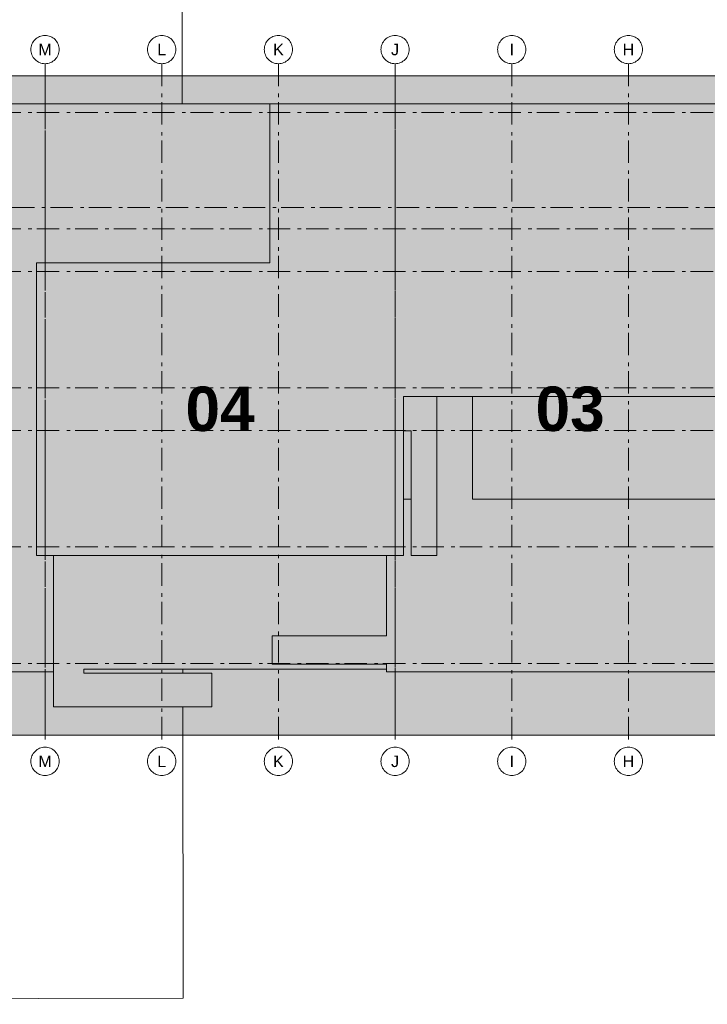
# Model space of a CAD drawing. Header units: metres. Extents: x -5203299 to 2078834, y 245743 to 5817682.
# Tile 215 of 256: x 366798 to 366818, y 5813995 to 5814023. Entities that reach past the tile are written whole.
import ezdxf

# ---------------------------------------------------------------- set-up
doc = ezdxf.new("R2010")
doc.units = ezdxf.units.M
doc.header["$LTSCALE"] = 0.5
doc.linetypes.add('ISO-02 Strichlinie', pattern=[3.81, 3.048, -0.762])
doc.linetypes.add('Linienart-53', pattern=[5.291531, 3.175, -1.058062, 0.352704, -0.705764])
for name, color, linetype, lineweight in [('70 -71 Achsen- 1 Gebäudeachsen', 7, 'Linienart-53', 18), ('99.03_ALKIS (Januar 2020)-Gebäude', 7, 'Continuous', 9), ('Keine', 7, 'Continuous', 9)]:
    doc.layers.add(name, color=color, linetype=linetype, lineweight=lineweight)
doc.styles.add('Arial', font='arial.ttf')
doc.styles.add('Arial (bold)', font='arialbd.ttf')

# ---------------------------------------------------------------- blocks, each defined once
blk = doc.blocks.new('_23-07-06_Massenplan_TB_Weiterführende Schule (3D)')
at = {"layer": '99.03_ALKIS (Januar 2020)-Gebäude', "flags": 128}
blk.add_lwpolyline([(185.491, -140.236), (117.873, -140.312), (117.867, -137.695), (109.873, -137.701), (109.992, -210.381), (93.572, -210.439), (93.496, -146.103), (62.736, -146.148), (62.694, -129.712), (93.457, -129.676), (93.445, -128.654), (109.86, -128.641), (109.876, -130.324), (117.855, -130.334), (117.842, -123.626), (185.474, -123.555), (185.486, -130.264), (193.486, -130.245), (193.482, -128.568), (209.868, -128.533), (209.965, -210.266), (193.538, -210.304), (193.478, -137.666), (185.497, -137.678)], close=True, dxfattribs=at)
blk = doc.blocks.new('Gruppe-1088')
at = {"layer": '70 -71 Achsen- 1 Gebäudeachsen', "color": 252, "lineweight": 13, "true_color": 0x888888, "transparency": 33554687}
for p, q in [((-99.421, -72), (-99.421, -120.372)), ((-178.868, -75.447), (3.026, -75.447)), ((-180.618, -82.172), (4.776, -82.172)), ((-178.868, -83.697), (3.026, -83.697)), ((-178.868, -86.697), (3.026, -86.697)), ((-178.868, -94.947), (3.026, -94.947)), ((-178.868, -97.947), (3.026, -97.947)), ((-178.868, -106.197), (3.026, -106.197)), ((-178.868, -114.447), (3.026, -114.447))]:
    blk.add_line(p, q, dxfattribs=at)
at = {"layer": 'Keine', "transparency": 33554687, "char_height": 3.1465, "attachment_point": 5, "line_spacing_factor": 0.970823, "style": 'Arial (bold)'}
for s, insert in [('04', (-87.046, -96.447)), ('03', (-62.296, -96.447))]:
    blk.add_mtext(s, dxfattribs=dict(at, insert=insert))
at = {"color": 255, "lineweight": 13, "transparency": 33554687}
for points in [[(-91.171, -70), (-91.073, -70.005), (-90.976, -70.019), (-90.881, -70.043), (-90.788, -70.076), (-90.7, -70.118), (-90.615, -70.169), (-90.537, -70.227), (-90.464, -70.293), (-90.398, -70.366), (-90.34, -70.444), (-90.289, -70.529), (-90.247, -70.617), (-90.214, -70.71), (-90.19, -70.805), (-90.176, -70.902), (-90.171, -71), (-90.176, -71.098), (-90.19, -71.195), (-90.214, -71.29), (-90.247, -71.383), (-90.289, -71.471), (-90.34, -71.556), (-90.398, -71.634), (-90.464, -71.707), (-90.537, -71.773), (-90.615, -71.832), (-90.7, -71.882), (-90.788, -71.924), (-90.881, -71.957), (-90.976, -71.981), (-91.073, -71.995), (-91.171, -72), (-91.269, -71.995), (-91.366, -71.981), (-91.461, -71.957), (-91.554, -71.924), (-91.642, -71.882), (-91.727, -71.832), (-91.805, -71.773), (-91.878, -71.707), (-91.944, -71.634), (-92.002, -71.556), (-92.053, -71.471), (-92.095, -71.383), (-92.128, -71.29), (-92.152, -71.195), (-92.166, -71.098), (-92.171, -71), (-92.166, -70.902), (-92.152, -70.805), (-92.128, -70.71), (-92.095, -70.617), (-92.053, -70.529), (-92.002, -70.444), (-91.944, -70.366), (-91.878, -70.293), (-91.805, -70.227), (-91.727, -70.169), (-91.642, -70.118), (-91.554, -70.076), (-91.461, -70.043), (-91.366, -70.019), (-91.269, -70.005)], [(-82.921, -70), (-82.823, -70.005), (-82.726, -70.019), (-82.631, -70.043), (-82.538, -70.076), (-82.45, -70.118), (-82.365, -70.169), (-82.287, -70.227), (-82.214, -70.293), (-82.148, -70.366), (-82.09, -70.444), (-82.039, -70.529), (-81.997, -70.617), (-81.964, -70.71), (-81.94, -70.805), (-81.926, -70.902), (-81.921, -71), (-81.926, -71.098), (-81.94, -71.195), (-81.964, -71.29), (-81.997, -71.383), (-82.039, -71.471), (-82.09, -71.556), (-82.148, -71.634), (-82.214, -71.707), (-82.287, -71.773), (-82.365, -71.832), (-82.45, -71.882), (-82.538, -71.924), (-82.631, -71.957), (-82.726, -71.981), (-82.823, -71.995), (-82.921, -72), (-83.019, -71.995), (-83.116, -71.981), (-83.211, -71.957), (-83.304, -71.924), (-83.392, -71.882), (-83.477, -71.832), (-83.555, -71.773), (-83.628, -71.707), (-83.694, -71.634), (-83.752, -71.556), (-83.803, -71.471), (-83.845, -71.383), (-83.878, -71.29), (-83.902, -71.195), (-83.916, -71.098), (-83.921, -71), (-83.916, -70.902), (-83.902, -70.805), (-83.878, -70.71), (-83.845, -70.617), (-83.803, -70.529), (-83.752, -70.444), (-83.694, -70.366), (-83.628, -70.293), (-83.555, -70.227), (-83.477, -70.169), (-83.392, -70.118), (-83.304, -70.076), (-83.211, -70.043), (-83.116, -70.019), (-83.019, -70.005)], [(-74.671, -70), (-74.573, -70.005), (-74.476, -70.019), (-74.381, -70.043), (-74.288, -70.076), (-74.2, -70.118), (-74.115, -70.169), (-74.037, -70.227), (-73.964, -70.293), (-73.898, -70.366), (-73.84, -70.444), (-73.789, -70.529), (-73.747, -70.617), (-73.714, -70.71), (-73.69, -70.805), (-73.676, -70.902), (-73.671, -71), (-73.676, -71.098), (-73.69, -71.195), (-73.714, -71.29), (-73.747, -71.383), (-73.789, -71.471), (-73.84, -71.556), (-73.898, -71.634), (-73.964, -71.707), (-74.037, -71.773), (-74.115, -71.832), (-74.2, -71.882), (-74.288, -71.924), (-74.381, -71.957), (-74.476, -71.981), (-74.573, -71.995), (-74.671, -72), (-74.769, -71.995), (-74.866, -71.981), (-74.961, -71.957), (-75.054, -71.924), (-75.142, -71.882), (-75.227, -71.832), (-75.305, -71.773), (-75.378, -71.707), (-75.444, -71.634), (-75.502, -71.556), (-75.553, -71.471), (-75.595, -71.383), (-75.628, -71.29), (-75.652, -71.195), (-75.666, -71.098), (-75.671, -71), (-75.666, -70.902), (-75.652, -70.805), (-75.628, -70.71), (-75.595, -70.617), (-75.553, -70.529), (-75.502, -70.444), (-75.444, -70.366), (-75.378, -70.293), (-75.305, -70.227), (-75.227, -70.169), (-75.142, -70.118), (-75.054, -70.076), (-74.961, -70.043), (-74.866, -70.019), (-74.769, -70.005)], [(-66.421, -70), (-66.323, -70.005), (-66.226, -70.019), (-66.131, -70.043), (-66.038, -70.076), (-65.95, -70.118), (-65.865, -70.169), (-65.787, -70.227), (-65.714, -70.293), (-65.648, -70.366), (-65.59, -70.444), (-65.539, -70.529), (-65.497, -70.617), (-65.464, -70.71), (-65.44, -70.805), (-65.426, -70.902), (-65.421, -71), (-65.426, -71.098), (-65.44, -71.195), (-65.464, -71.29), (-65.497, -71.383), (-65.539, -71.471), (-65.59, -71.556), (-65.648, -71.634), (-65.714, -71.707), (-65.787, -71.773), (-65.865, -71.832), (-65.95, -71.882), (-66.038, -71.924), (-66.131, -71.957), (-66.226, -71.981), (-66.323, -71.995), (-66.421, -72), (-66.519, -71.995), (-66.616, -71.981), (-66.711, -71.957), (-66.804, -71.924), (-66.892, -71.882), (-66.977, -71.832), (-67.055, -71.773), (-67.128, -71.707), (-67.194, -71.634), (-67.252, -71.556), (-67.303, -71.471), (-67.345, -71.383), (-67.378, -71.29), (-67.402, -71.195), (-67.416, -71.098), (-67.421, -71), (-67.416, -70.902), (-67.402, -70.805), (-67.378, -70.71), (-67.345, -70.617), (-67.303, -70.529), (-67.252, -70.444), (-67.194, -70.366), (-67.128, -70.293), (-67.055, -70.227), (-66.977, -70.169), (-66.892, -70.118), (-66.804, -70.076), (-66.711, -70.043), (-66.616, -70.019), (-66.519, -70.005)], [(-58.171, -70), (-58.073, -70.005), (-57.976, -70.019), (-57.881, -70.043), (-57.788, -70.076), (-57.7, -70.118), (-57.615, -70.169), (-57.537, -70.227), (-57.464, -70.293), (-57.398, -70.366), (-57.34, -70.444), (-57.289, -70.529), (-57.247, -70.617), (-57.214, -70.71), (-57.19, -70.805), (-57.176, -70.902), (-57.171, -71), (-57.176, -71.098), (-57.19, -71.195), (-57.214, -71.29), (-57.247, -71.383), (-57.289, -71.471), (-57.34, -71.556), (-57.398, -71.634), (-57.464, -71.707), (-57.537, -71.773), (-57.615, -71.832), (-57.7, -71.882), (-57.788, -71.924), (-57.881, -71.957), (-57.976, -71.981), (-58.073, -71.995), (-58.171, -72), (-58.269, -71.995), (-58.366, -71.981), (-58.461, -71.957), (-58.554, -71.924), (-58.642, -71.882), (-58.727, -71.832), (-58.805, -71.773), (-58.878, -71.707), (-58.944, -71.634), (-59.002, -71.556), (-59.053, -71.471), (-59.095, -71.383), (-59.128, -71.29), (-59.152, -71.195), (-59.166, -71.098), (-59.171, -71), (-59.166, -70.902), (-59.152, -70.805), (-59.128, -70.71), (-59.095, -70.617), (-59.053, -70.529), (-59.002, -70.444), (-58.944, -70.366), (-58.878, -70.293), (-58.805, -70.227), (-58.727, -70.169), (-58.642, -70.118), (-58.554, -70.076), (-58.461, -70.043), (-58.366, -70.019), (-58.269, -70.005)]]:
    blk.add_wipeout(points, dxfattribs=at).dxf.layer = 'Keine'
at = {"layer": '70 -71 Achsen- 1 Gebäudeachsen', "color": 252, "lineweight": 13, "true_color": 0x888888, "transparency": 33554687}
for p, q in [((-91.171, -72), (-91.171, -120.372)), ((-82.921, -72), (-82.921, -120.372)), ((-74.671, -72), (-74.671, -120.372)), ((-66.421, -72), (-66.421, -120.372)), ((-58.171, -72), (-58.171, -120.372))]:
    blk.add_line(p, q, dxfattribs=at)
at = {"layer": 'Keine', "lineweight": 13, "transparency": 33554687, "flags": 128}
for points in [[(-91.171, -70), (-91.073, -70.005), (-90.976, -70.019), (-90.881, -70.043), (-90.788, -70.076), (-90.7, -70.118), (-90.615, -70.169), (-90.537, -70.227), (-90.464, -70.293), (-90.398, -70.366), (-90.34, -70.444), (-90.289, -70.529), (-90.247, -70.617), (-90.214, -70.71), (-90.19, -70.805), (-90.176, -70.902), (-90.171, -71), (-90.176, -71.098), (-90.19, -71.195), (-90.214, -71.29), (-90.247, -71.383), (-90.289, -71.471), (-90.34, -71.556), (-90.398, -71.634), (-90.464, -71.707), (-90.537, -71.773), (-90.615, -71.832), (-90.7, -71.882), (-90.788, -71.924), (-90.881, -71.957), (-90.976, -71.981), (-91.073, -71.995), (-91.171, -72), (-91.269, -71.995), (-91.366, -71.981), (-91.461, -71.957), (-91.554, -71.924), (-91.642, -71.882), (-91.727, -71.832), (-91.805, -71.773), (-91.878, -71.707), (-91.944, -71.634), (-92.002, -71.556), (-92.053, -71.471), (-92.095, -71.383), (-92.128, -71.29), (-92.152, -71.195), (-92.166, -71.098), (-92.171, -71), (-92.166, -70.902), (-92.152, -70.805), (-92.128, -70.71), (-92.095, -70.617), (-92.053, -70.529), (-92.002, -70.444), (-91.944, -70.366), (-91.878, -70.293), (-91.805, -70.227), (-91.727, -70.169), (-91.642, -70.118), (-91.554, -70.076), (-91.461, -70.043), (-91.366, -70.019), (-91.269, -70.005)], [(-82.921, -70), (-82.823, -70.005), (-82.726, -70.019), (-82.631, -70.043), (-82.538, -70.076), (-82.45, -70.118), (-82.365, -70.169), (-82.287, -70.227), (-82.214, -70.293), (-82.148, -70.366), (-82.09, -70.444), (-82.039, -70.529), (-81.997, -70.617), (-81.964, -70.71), (-81.94, -70.805), (-81.926, -70.902), (-81.921, -71), (-81.926, -71.098), (-81.94, -71.195), (-81.964, -71.29), (-81.997, -71.383), (-82.039, -71.471), (-82.09, -71.556), (-82.148, -71.634), (-82.214, -71.707), (-82.287, -71.773), (-82.365, -71.832), (-82.45, -71.882), (-82.538, -71.924), (-82.631, -71.957), (-82.726, -71.981), (-82.823, -71.995), (-82.921, -72), (-83.019, -71.995), (-83.116, -71.981), (-83.211, -71.957), (-83.304, -71.924), (-83.392, -71.882), (-83.477, -71.832), (-83.555, -71.773), (-83.628, -71.707), (-83.694, -71.634), (-83.752, -71.556), (-83.803, -71.471), (-83.845, -71.383), (-83.878, -71.29), (-83.902, -71.195), (-83.916, -71.098), (-83.921, -71), (-83.916, -70.902), (-83.902, -70.805), (-83.878, -70.71), (-83.845, -70.617), (-83.803, -70.529), (-83.752, -70.444), (-83.694, -70.366), (-83.628, -70.293), (-83.555, -70.227), (-83.477, -70.169), (-83.392, -70.118), (-83.304, -70.076), (-83.211, -70.043), (-83.116, -70.019), (-83.019, -70.005)], [(-74.671, -70), (-74.573, -70.005), (-74.476, -70.019), (-74.381, -70.043), (-74.288, -70.076), (-74.2, -70.118), (-74.115, -70.169), (-74.037, -70.227), (-73.964, -70.293), (-73.898, -70.366), (-73.84, -70.444), (-73.789, -70.529), (-73.747, -70.617), (-73.714, -70.71), (-73.69, -70.805), (-73.676, -70.902), (-73.671, -71), (-73.676, -71.098), (-73.69, -71.195), (-73.714, -71.29), (-73.747, -71.383), (-73.789, -71.471), (-73.84, -71.556), (-73.898, -71.634), (-73.964, -71.707), (-74.037, -71.773), (-74.115, -71.832), (-74.2, -71.882), (-74.288, -71.924), (-74.381, -71.957), (-74.476, -71.981), (-74.573, -71.995), (-74.671, -72), (-74.769, -71.995), (-74.866, -71.981), (-74.961, -71.957), (-75.054, -71.924), (-75.142, -71.882), (-75.227, -71.832), (-75.305, -71.773), (-75.378, -71.707), (-75.444, -71.634), (-75.502, -71.556), (-75.553, -71.471), (-75.595, -71.383), (-75.628, -71.29), (-75.652, -71.195), (-75.666, -71.098), (-75.671, -71), (-75.666, -70.902), (-75.652, -70.805), (-75.628, -70.71), (-75.595, -70.617), (-75.553, -70.529), (-75.502, -70.444), (-75.444, -70.366), (-75.378, -70.293), (-75.305, -70.227), (-75.227, -70.169), (-75.142, -70.118), (-75.054, -70.076), (-74.961, -70.043), (-74.866, -70.019), (-74.769, -70.005)], [(-66.421, -70), (-66.323, -70.005), (-66.226, -70.019), (-66.131, -70.043), (-66.038, -70.076), (-65.95, -70.118), (-65.865, -70.169), (-65.787, -70.227), (-65.714, -70.293), (-65.648, -70.366), (-65.59, -70.444), (-65.539, -70.529), (-65.497, -70.617), (-65.464, -70.71), (-65.44, -70.805), (-65.426, -70.902), (-65.421, -71), (-65.426, -71.098), (-65.44, -71.195), (-65.464, -71.29), (-65.497, -71.383), (-65.539, -71.471), (-65.59, -71.556), (-65.648, -71.634), (-65.714, -71.707), (-65.787, -71.773), (-65.865, -71.832), (-65.95, -71.882), (-66.038, -71.924), (-66.131, -71.957), (-66.226, -71.981), (-66.323, -71.995), (-66.421, -72), (-66.519, -71.995), (-66.616, -71.981), (-66.711, -71.957), (-66.804, -71.924), (-66.892, -71.882), (-66.977, -71.832), (-67.055, -71.773), (-67.128, -71.707), (-67.194, -71.634), (-67.252, -71.556), (-67.303, -71.471), (-67.345, -71.383), (-67.378, -71.29), (-67.402, -71.195), (-67.416, -71.098), (-67.421, -71), (-67.416, -70.902), (-67.402, -70.805), (-67.378, -70.71), (-67.345, -70.617), (-67.303, -70.529), (-67.252, -70.444), (-67.194, -70.366), (-67.128, -70.293), (-67.055, -70.227), (-66.977, -70.169), (-66.892, -70.118), (-66.804, -70.076), (-66.711, -70.043), (-66.616, -70.019), (-66.519, -70.005)], [(-58.171, -70), (-58.073, -70.005), (-57.976, -70.019), (-57.881, -70.043), (-57.788, -70.076), (-57.7, -70.118), (-57.615, -70.169), (-57.537, -70.227), (-57.464, -70.293), (-57.398, -70.366), (-57.34, -70.444), (-57.289, -70.529), (-57.247, -70.617), (-57.214, -70.71), (-57.19, -70.805), (-57.176, -70.902), (-57.171, -71), (-57.176, -71.098), (-57.19, -71.195), (-57.214, -71.29), (-57.247, -71.383), (-57.289, -71.471), (-57.34, -71.556), (-57.398, -71.634), (-57.464, -71.707), (-57.537, -71.773), (-57.615, -71.832), (-57.7, -71.882), (-57.788, -71.924), (-57.881, -71.957), (-57.976, -71.981), (-58.073, -71.995), (-58.171, -72), (-58.269, -71.995), (-58.366, -71.981), (-58.461, -71.957), (-58.554, -71.924), (-58.642, -71.882), (-58.727, -71.832), (-58.805, -71.773), (-58.878, -71.707), (-58.944, -71.634), (-59.002, -71.556), (-59.053, -71.471), (-59.095, -71.383), (-59.128, -71.29), (-59.152, -71.195), (-59.166, -71.098), (-59.171, -71), (-59.166, -70.902), (-59.152, -70.805), (-59.128, -70.71), (-59.095, -70.617), (-59.053, -70.529), (-59.002, -70.444), (-58.944, -70.366), (-58.878, -70.293), (-58.805, -70.227), (-58.727, -70.169), (-58.642, -70.118), (-58.554, -70.076), (-58.461, -70.043), (-58.366, -70.019), (-58.269, -70.005)]]:
    blk.add_lwpolyline(points, close=True, dxfattribs=at)
at = {"layer": 'Keine', "transparency": 33554687, "char_height": 0.818, "attachment_point": 5, "line_spacing_factor": 0.970761, "style": 'Arial'}
for s, insert in [('L', (-91.171, -71)), ('K', (-82.921, -71)), ('J', (-74.671, -71)), ('I', (-66.421, -71)), ('H', (-58.171, -71))]:
    blk.add_mtext(s, dxfattribs=dict(at, insert=insert))
at = {"color": 255, "lineweight": 13, "transparency": 33554687}
for points in [[(-99.421, -70), (-99.323, -70.005), (-99.226, -70.019), (-99.131, -70.043), (-99.038, -70.076), (-98.95, -70.118), (-98.865, -70.169), (-98.787, -70.227), (-98.714, -70.293), (-98.648, -70.366), (-98.59, -70.444), (-98.539, -70.529), (-98.497, -70.617), (-98.464, -70.71), (-98.44, -70.805), (-98.426, -70.902), (-98.421, -71), (-98.426, -71.098), (-98.44, -71.195), (-98.464, -71.29), (-98.497, -71.383), (-98.539, -71.471), (-98.59, -71.556), (-98.648, -71.634), (-98.714, -71.707), (-98.787, -71.773), (-98.865, -71.832), (-98.95, -71.882), (-99.038, -71.924), (-99.131, -71.957), (-99.226, -71.981), (-99.323, -71.995), (-99.421, -72), (-99.519, -71.995), (-99.616, -71.981), (-99.711, -71.957), (-99.804, -71.924), (-99.892, -71.882), (-99.977, -71.832), (-100.055, -71.773), (-100.128, -71.707), (-100.194, -71.634), (-100.252, -71.556), (-100.303, -71.471), (-100.345, -71.383), (-100.378, -71.29), (-100.402, -71.195), (-100.416, -71.098), (-100.421, -71), (-100.416, -70.902), (-100.402, -70.805), (-100.378, -70.71), (-100.345, -70.617), (-100.303, -70.529), (-100.252, -70.444), (-100.194, -70.366), (-100.128, -70.293), (-100.055, -70.227), (-99.977, -70.169), (-99.892, -70.118), (-99.804, -70.076), (-99.711, -70.043), (-99.616, -70.019), (-99.519, -70.005)], [(-99.421, -120.372), (-99.323, -120.377), (-99.226, -120.391), (-99.131, -120.415), (-99.038, -120.448), (-98.95, -120.49), (-98.865, -120.541), (-98.787, -120.599), (-98.714, -120.665), (-98.648, -120.738), (-98.59, -120.816), (-98.539, -120.901), (-98.497, -120.989), (-98.464, -121.082), (-98.44, -121.177), (-98.426, -121.274), (-98.421, -121.372), (-98.426, -121.47), (-98.44, -121.567), (-98.464, -121.662), (-98.497, -121.755), (-98.539, -121.843), (-98.59, -121.928), (-98.648, -122.006), (-98.714, -122.079), (-98.787, -122.145), (-98.865, -122.204), (-98.95, -122.254), (-99.038, -122.296), (-99.131, -122.329), (-99.226, -122.353), (-99.323, -122.367), (-99.421, -122.372), (-99.519, -122.367), (-99.616, -122.353), (-99.711, -122.329), (-99.804, -122.296), (-99.892, -122.254), (-99.977, -122.204), (-100.055, -122.145), (-100.128, -122.079), (-100.194, -122.006), (-100.252, -121.928), (-100.303, -121.843), (-100.345, -121.755), (-100.378, -121.662), (-100.402, -121.567), (-100.416, -121.47), (-100.421, -121.372), (-100.416, -121.274), (-100.402, -121.177), (-100.378, -121.082), (-100.345, -120.989), (-100.303, -120.901), (-100.252, -120.816), (-100.194, -120.738), (-100.128, -120.665), (-100.055, -120.599), (-99.977, -120.541), (-99.892, -120.49), (-99.804, -120.448), (-99.711, -120.415), (-99.616, -120.391), (-99.519, -120.377)]]:
    blk.add_wipeout(points, dxfattribs=at).dxf.layer = 'Keine'
at = {"layer": 'Keine', "lineweight": 13, "transparency": 33554687, "flags": 128}
for points in [[(-99.421, -70), (-99.323, -70.005), (-99.226, -70.019), (-99.131, -70.043), (-99.038, -70.076), (-98.95, -70.118), (-98.865, -70.169), (-98.787, -70.227), (-98.714, -70.293), (-98.648, -70.366), (-98.59, -70.444), (-98.539, -70.529), (-98.497, -70.617), (-98.464, -70.71), (-98.44, -70.805), (-98.426, -70.902), (-98.421, -71), (-98.426, -71.098), (-98.44, -71.195), (-98.464, -71.29), (-98.497, -71.383), (-98.539, -71.471), (-98.59, -71.556), (-98.648, -71.634), (-98.714, -71.707), (-98.787, -71.773), (-98.865, -71.832), (-98.95, -71.882), (-99.038, -71.924), (-99.131, -71.957), (-99.226, -71.981), (-99.323, -71.995), (-99.421, -72), (-99.519, -71.995), (-99.616, -71.981), (-99.711, -71.957), (-99.804, -71.924), (-99.892, -71.882), (-99.977, -71.832), (-100.055, -71.773), (-100.128, -71.707), (-100.194, -71.634), (-100.252, -71.556), (-100.303, -71.471), (-100.345, -71.383), (-100.378, -71.29), (-100.402, -71.195), (-100.416, -71.098), (-100.421, -71), (-100.416, -70.902), (-100.402, -70.805), (-100.378, -70.71), (-100.345, -70.617), (-100.303, -70.529), (-100.252, -70.444), (-100.194, -70.366), (-100.128, -70.293), (-100.055, -70.227), (-99.977, -70.169), (-99.892, -70.118), (-99.804, -70.076), (-99.711, -70.043), (-99.616, -70.019), (-99.519, -70.005)], [(-99.421, -120.372), (-99.323, -120.377), (-99.226, -120.391), (-99.131, -120.415), (-99.038, -120.448), (-98.95, -120.49), (-98.865, -120.541), (-98.787, -120.599), (-98.714, -120.665), (-98.648, -120.738), (-98.59, -120.816), (-98.539, -120.901), (-98.497, -120.989), (-98.464, -121.082), (-98.44, -121.177), (-98.426, -121.274), (-98.421, -121.372), (-98.426, -121.47), (-98.44, -121.567), (-98.464, -121.662), (-98.497, -121.755), (-98.539, -121.843), (-98.59, -121.928), (-98.648, -122.006), (-98.714, -122.079), (-98.787, -122.145), (-98.865, -122.204), (-98.95, -122.254), (-99.038, -122.296), (-99.131, -122.329), (-99.226, -122.353), (-99.323, -122.367), (-99.421, -122.372), (-99.519, -122.367), (-99.616, -122.353), (-99.711, -122.329), (-99.804, -122.296), (-99.892, -122.254), (-99.977, -122.204), (-100.055, -122.145), (-100.128, -122.079), (-100.194, -122.006), (-100.252, -121.928), (-100.303, -121.843), (-100.345, -121.755), (-100.378, -121.662), (-100.402, -121.567), (-100.416, -121.47), (-100.421, -121.372), (-100.416, -121.274), (-100.402, -121.177), (-100.378, -121.082), (-100.345, -120.989), (-100.303, -120.901), (-100.252, -120.816), (-100.194, -120.738), (-100.128, -120.665), (-100.055, -120.599), (-99.977, -120.541), (-99.892, -120.49), (-99.804, -120.448), (-99.711, -120.415), (-99.616, -120.391), (-99.519, -120.377)]]:
    blk.add_lwpolyline(points, close=True, dxfattribs=at)
at = {"layer": 'Keine', "transparency": 33554687, "char_height": 0.818, "attachment_point": 5, "line_spacing_factor": 0.970761, "style": 'Arial'}
for insert in [(-99.421, -71), (-99.421, -121.372)]:
    blk.add_mtext('M', dxfattribs=dict(at, insert=insert))
at = {"color": 255, "lineweight": 13, "transparency": 33554687}
for points in [[(-91.171, -120.372), (-91.073, -120.377), (-90.976, -120.391), (-90.881, -120.415), (-90.788, -120.448), (-90.7, -120.49), (-90.615, -120.541), (-90.537, -120.599), (-90.464, -120.665), (-90.398, -120.738), (-90.34, -120.816), (-90.289, -120.901), (-90.247, -120.989), (-90.214, -121.082), (-90.19, -121.177), (-90.176, -121.274), (-90.171, -121.372), (-90.176, -121.47), (-90.19, -121.567), (-90.214, -121.662), (-90.247, -121.755), (-90.289, -121.843), (-90.34, -121.928), (-90.398, -122.006), (-90.464, -122.079), (-90.537, -122.145), (-90.615, -122.204), (-90.7, -122.254), (-90.788, -122.296), (-90.881, -122.329), (-90.976, -122.353), (-91.073, -122.367), (-91.171, -122.372), (-91.269, -122.367), (-91.366, -122.353), (-91.461, -122.329), (-91.554, -122.296), (-91.642, -122.254), (-91.727, -122.204), (-91.805, -122.145), (-91.878, -122.079), (-91.944, -122.006), (-92.002, -121.928), (-92.053, -121.843), (-92.095, -121.755), (-92.128, -121.662), (-92.152, -121.567), (-92.166, -121.47), (-92.171, -121.372), (-92.166, -121.274), (-92.152, -121.177), (-92.128, -121.082), (-92.095, -120.989), (-92.053, -120.901), (-92.002, -120.816), (-91.944, -120.738), (-91.878, -120.665), (-91.805, -120.599), (-91.727, -120.541), (-91.642, -120.49), (-91.554, -120.448), (-91.461, -120.415), (-91.366, -120.391), (-91.269, -120.377)], [(-82.921, -120.372), (-82.823, -120.377), (-82.726, -120.391), (-82.631, -120.415), (-82.538, -120.448), (-82.45, -120.49), (-82.365, -120.541), (-82.287, -120.599), (-82.214, -120.665), (-82.148, -120.738), (-82.09, -120.816), (-82.039, -120.901), (-81.997, -120.989), (-81.964, -121.082), (-81.94, -121.177), (-81.926, -121.274), (-81.921, -121.372), (-81.926, -121.47), (-81.94, -121.567), (-81.964, -121.662), (-81.997, -121.755), (-82.039, -121.843), (-82.09, -121.928), (-82.148, -122.006), (-82.214, -122.079), (-82.287, -122.145), (-82.365, -122.204), (-82.45, -122.254), (-82.538, -122.296), (-82.631, -122.329), (-82.726, -122.353), (-82.823, -122.367), (-82.921, -122.372), (-83.019, -122.367), (-83.116, -122.353), (-83.211, -122.329), (-83.304, -122.296), (-83.392, -122.254), (-83.477, -122.204), (-83.555, -122.145), (-83.628, -122.079), (-83.694, -122.006), (-83.752, -121.928), (-83.803, -121.843), (-83.845, -121.755), (-83.878, -121.662), (-83.902, -121.567), (-83.916, -121.47), (-83.921, -121.372), (-83.916, -121.274), (-83.902, -121.177), (-83.878, -121.082), (-83.845, -120.989), (-83.803, -120.901), (-83.752, -120.816), (-83.694, -120.738), (-83.628, -120.665), (-83.555, -120.599), (-83.477, -120.541), (-83.392, -120.49), (-83.304, -120.448), (-83.211, -120.415), (-83.116, -120.391), (-83.019, -120.377)], [(-74.671, -120.372), (-74.573, -120.377), (-74.476, -120.391), (-74.381, -120.415), (-74.288, -120.448), (-74.2, -120.49), (-74.115, -120.541), (-74.037, -120.599), (-73.964, -120.665), (-73.898, -120.738), (-73.84, -120.816), (-73.789, -120.901), (-73.747, -120.989), (-73.714, -121.082), (-73.69, -121.177), (-73.676, -121.274), (-73.671, -121.372), (-73.676, -121.47), (-73.69, -121.567), (-73.714, -121.662), (-73.747, -121.755), (-73.789, -121.843), (-73.84, -121.928), (-73.898, -122.006), (-73.964, -122.079), (-74.037, -122.145), (-74.115, -122.204), (-74.2, -122.254), (-74.288, -122.296), (-74.381, -122.329), (-74.476, -122.353), (-74.573, -122.367), (-74.671, -122.372), (-74.769, -122.367), (-74.866, -122.353), (-74.961, -122.329), (-75.054, -122.296), (-75.142, -122.254), (-75.227, -122.204), (-75.305, -122.145), (-75.378, -122.079), (-75.444, -122.006), (-75.502, -121.928), (-75.553, -121.843), (-75.595, -121.755), (-75.628, -121.662), (-75.652, -121.567), (-75.666, -121.47), (-75.671, -121.372), (-75.666, -121.274), (-75.652, -121.177), (-75.628, -121.082), (-75.595, -120.989), (-75.553, -120.901), (-75.502, -120.816), (-75.444, -120.738), (-75.378, -120.665), (-75.305, -120.599), (-75.227, -120.541), (-75.142, -120.49), (-75.054, -120.448), (-74.961, -120.415), (-74.866, -120.391), (-74.769, -120.377)], [(-66.421, -120.372), (-66.323, -120.377), (-66.226, -120.391), (-66.131, -120.415), (-66.038, -120.448), (-65.95, -120.49), (-65.865, -120.541), (-65.787, -120.599), (-65.714, -120.665), (-65.648, -120.738), (-65.59, -120.816), (-65.539, -120.901), (-65.497, -120.989), (-65.464, -121.082), (-65.44, -121.177), (-65.426, -121.274), (-65.421, -121.372), (-65.426, -121.47), (-65.44, -121.567), (-65.464, -121.662), (-65.497, -121.755), (-65.539, -121.843), (-65.59, -121.928), (-65.648, -122.006), (-65.714, -122.079), (-65.787, -122.145), (-65.865, -122.204), (-65.95, -122.254), (-66.038, -122.296), (-66.131, -122.329), (-66.226, -122.353), (-66.323, -122.367), (-66.421, -122.372), (-66.519, -122.367), (-66.616, -122.353), (-66.711, -122.329), (-66.804, -122.296), (-66.892, -122.254), (-66.977, -122.204), (-67.055, -122.145), (-67.128, -122.079), (-67.194, -122.006), (-67.252, -121.928), (-67.303, -121.843), (-67.345, -121.755), (-67.378, -121.662), (-67.402, -121.567), (-67.416, -121.47), (-67.421, -121.372), (-67.416, -121.274), (-67.402, -121.177), (-67.378, -121.082), (-67.345, -120.989), (-67.303, -120.901), (-67.252, -120.816), (-67.194, -120.738), (-67.128, -120.665), (-67.055, -120.599), (-66.977, -120.541), (-66.892, -120.49), (-66.804, -120.448), (-66.711, -120.415), (-66.616, -120.391), (-66.519, -120.377)], [(-58.171, -120.372), (-58.073, -120.377), (-57.976, -120.391), (-57.881, -120.415), (-57.788, -120.448), (-57.7, -120.49), (-57.615, -120.541), (-57.537, -120.599), (-57.464, -120.665), (-57.398, -120.738), (-57.34, -120.816), (-57.289, -120.901), (-57.247, -120.989), (-57.214, -121.082), (-57.19, -121.177), (-57.176, -121.274), (-57.171, -121.372), (-57.176, -121.47), (-57.19, -121.567), (-57.214, -121.662), (-57.247, -121.755), (-57.289, -121.843), (-57.34, -121.928), (-57.398, -122.006), (-57.464, -122.079), (-57.537, -122.145), (-57.615, -122.204), (-57.7, -122.254), (-57.788, -122.296), (-57.881, -122.329), (-57.976, -122.353), (-58.073, -122.367), (-58.171, -122.372), (-58.269, -122.367), (-58.366, -122.353), (-58.461, -122.329), (-58.554, -122.296), (-58.642, -122.254), (-58.727, -122.204), (-58.805, -122.145), (-58.878, -122.079), (-58.944, -122.006), (-59.002, -121.928), (-59.053, -121.843), (-59.095, -121.755), (-59.128, -121.662), (-59.152, -121.567), (-59.166, -121.47), (-59.171, -121.372), (-59.166, -121.274), (-59.152, -121.177), (-59.128, -121.082), (-59.095, -120.989), (-59.053, -120.901), (-59.002, -120.816), (-58.944, -120.738), (-58.878, -120.665), (-58.805, -120.599), (-58.727, -120.541), (-58.642, -120.49), (-58.554, -120.448), (-58.461, -120.415), (-58.366, -120.391), (-58.269, -120.377)]]:
    blk.add_wipeout(points, dxfattribs=at).dxf.layer = 'Keine'
at = {"layer": 'Keine', "lineweight": 13, "transparency": 33554687, "flags": 128}
for points in [[(-91.171, -120.372), (-91.073, -120.377), (-90.976, -120.391), (-90.881, -120.415), (-90.788, -120.448), (-90.7, -120.49), (-90.615, -120.541), (-90.537, -120.599), (-90.464, -120.665), (-90.398, -120.738), (-90.34, -120.816), (-90.289, -120.901), (-90.247, -120.989), (-90.214, -121.082), (-90.19, -121.177), (-90.176, -121.274), (-90.171, -121.372), (-90.176, -121.47), (-90.19, -121.567), (-90.214, -121.662), (-90.247, -121.755), (-90.289, -121.843), (-90.34, -121.928), (-90.398, -122.006), (-90.464, -122.079), (-90.537, -122.145), (-90.615, -122.204), (-90.7, -122.254), (-90.788, -122.296), (-90.881, -122.329), (-90.976, -122.353), (-91.073, -122.367), (-91.171, -122.372), (-91.269, -122.367), (-91.366, -122.353), (-91.461, -122.329), (-91.554, -122.296), (-91.642, -122.254), (-91.727, -122.204), (-91.805, -122.145), (-91.878, -122.079), (-91.944, -122.006), (-92.002, -121.928), (-92.053, -121.843), (-92.095, -121.755), (-92.128, -121.662), (-92.152, -121.567), (-92.166, -121.47), (-92.171, -121.372), (-92.166, -121.274), (-92.152, -121.177), (-92.128, -121.082), (-92.095, -120.989), (-92.053, -120.901), (-92.002, -120.816), (-91.944, -120.738), (-91.878, -120.665), (-91.805, -120.599), (-91.727, -120.541), (-91.642, -120.49), (-91.554, -120.448), (-91.461, -120.415), (-91.366, -120.391), (-91.269, -120.377)], [(-82.921, -120.372), (-82.823, -120.377), (-82.726, -120.391), (-82.631, -120.415), (-82.538, -120.448), (-82.45, -120.49), (-82.365, -120.541), (-82.287, -120.599), (-82.214, -120.665), (-82.148, -120.738), (-82.09, -120.816), (-82.039, -120.901), (-81.997, -120.989), (-81.964, -121.082), (-81.94, -121.177), (-81.926, -121.274), (-81.921, -121.372), (-81.926, -121.47), (-81.94, -121.567), (-81.964, -121.662), (-81.997, -121.755), (-82.039, -121.843), (-82.09, -121.928), (-82.148, -122.006), (-82.214, -122.079), (-82.287, -122.145), (-82.365, -122.204), (-82.45, -122.254), (-82.538, -122.296), (-82.631, -122.329), (-82.726, -122.353), (-82.823, -122.367), (-82.921, -122.372), (-83.019, -122.367), (-83.116, -122.353), (-83.211, -122.329), (-83.304, -122.296), (-83.392, -122.254), (-83.477, -122.204), (-83.555, -122.145), (-83.628, -122.079), (-83.694, -122.006), (-83.752, -121.928), (-83.803, -121.843), (-83.845, -121.755), (-83.878, -121.662), (-83.902, -121.567), (-83.916, -121.47), (-83.921, -121.372), (-83.916, -121.274), (-83.902, -121.177), (-83.878, -121.082), (-83.845, -120.989), (-83.803, -120.901), (-83.752, -120.816), (-83.694, -120.738), (-83.628, -120.665), (-83.555, -120.599), (-83.477, -120.541), (-83.392, -120.49), (-83.304, -120.448), (-83.211, -120.415), (-83.116, -120.391), (-83.019, -120.377)], [(-74.671, -120.372), (-74.573, -120.377), (-74.476, -120.391), (-74.381, -120.415), (-74.288, -120.448), (-74.2, -120.49), (-74.115, -120.541), (-74.037, -120.599), (-73.964, -120.665), (-73.898, -120.738), (-73.84, -120.816), (-73.789, -120.901), (-73.747, -120.989), (-73.714, -121.082), (-73.69, -121.177), (-73.676, -121.274), (-73.671, -121.372), (-73.676, -121.47), (-73.69, -121.567), (-73.714, -121.662), (-73.747, -121.755), (-73.789, -121.843), (-73.84, -121.928), (-73.898, -122.006), (-73.964, -122.079), (-74.037, -122.145), (-74.115, -122.204), (-74.2, -122.254), (-74.288, -122.296), (-74.381, -122.329), (-74.476, -122.353), (-74.573, -122.367), (-74.671, -122.372), (-74.769, -122.367), (-74.866, -122.353), (-74.961, -122.329), (-75.054, -122.296), (-75.142, -122.254), (-75.227, -122.204), (-75.305, -122.145), (-75.378, -122.079), (-75.444, -122.006), (-75.502, -121.928), (-75.553, -121.843), (-75.595, -121.755), (-75.628, -121.662), (-75.652, -121.567), (-75.666, -121.47), (-75.671, -121.372), (-75.666, -121.274), (-75.652, -121.177), (-75.628, -121.082), (-75.595, -120.989), (-75.553, -120.901), (-75.502, -120.816), (-75.444, -120.738), (-75.378, -120.665), (-75.305, -120.599), (-75.227, -120.541), (-75.142, -120.49), (-75.054, -120.448), (-74.961, -120.415), (-74.866, -120.391), (-74.769, -120.377)], [(-66.421, -120.372), (-66.323, -120.377), (-66.226, -120.391), (-66.131, -120.415), (-66.038, -120.448), (-65.95, -120.49), (-65.865, -120.541), (-65.787, -120.599), (-65.714, -120.665), (-65.648, -120.738), (-65.59, -120.816), (-65.539, -120.901), (-65.497, -120.989), (-65.464, -121.082), (-65.44, -121.177), (-65.426, -121.274), (-65.421, -121.372), (-65.426, -121.47), (-65.44, -121.567), (-65.464, -121.662), (-65.497, -121.755), (-65.539, -121.843), (-65.59, -121.928), (-65.648, -122.006), (-65.714, -122.079), (-65.787, -122.145), (-65.865, -122.204), (-65.95, -122.254), (-66.038, -122.296), (-66.131, -122.329), (-66.226, -122.353), (-66.323, -122.367), (-66.421, -122.372), (-66.519, -122.367), (-66.616, -122.353), (-66.711, -122.329), (-66.804, -122.296), (-66.892, -122.254), (-66.977, -122.204), (-67.055, -122.145), (-67.128, -122.079), (-67.194, -122.006), (-67.252, -121.928), (-67.303, -121.843), (-67.345, -121.755), (-67.378, -121.662), (-67.402, -121.567), (-67.416, -121.47), (-67.421, -121.372), (-67.416, -121.274), (-67.402, -121.177), (-67.378, -121.082), (-67.345, -120.989), (-67.303, -120.901), (-67.252, -120.816), (-67.194, -120.738), (-67.128, -120.665), (-67.055, -120.599), (-66.977, -120.541), (-66.892, -120.49), (-66.804, -120.448), (-66.711, -120.415), (-66.616, -120.391), (-66.519, -120.377)], [(-58.171, -120.372), (-58.073, -120.377), (-57.976, -120.391), (-57.881, -120.415), (-57.788, -120.448), (-57.7, -120.49), (-57.615, -120.541), (-57.537, -120.599), (-57.464, -120.665), (-57.398, -120.738), (-57.34, -120.816), (-57.289, -120.901), (-57.247, -120.989), (-57.214, -121.082), (-57.19, -121.177), (-57.176, -121.274), (-57.171, -121.372), (-57.176, -121.47), (-57.19, -121.567), (-57.214, -121.662), (-57.247, -121.755), (-57.289, -121.843), (-57.34, -121.928), (-57.398, -122.006), (-57.464, -122.079), (-57.537, -122.145), (-57.615, -122.204), (-57.7, -122.254), (-57.788, -122.296), (-57.881, -122.329), (-57.976, -122.353), (-58.073, -122.367), (-58.171, -122.372), (-58.269, -122.367), (-58.366, -122.353), (-58.461, -122.329), (-58.554, -122.296), (-58.642, -122.254), (-58.727, -122.204), (-58.805, -122.145), (-58.878, -122.079), (-58.944, -122.006), (-59.002, -121.928), (-59.053, -121.843), (-59.095, -121.755), (-59.128, -121.662), (-59.152, -121.567), (-59.166, -121.47), (-59.171, -121.372), (-59.166, -121.274), (-59.152, -121.177), (-59.128, -121.082), (-59.095, -120.989), (-59.053, -120.901), (-59.002, -120.816), (-58.944, -120.738), (-58.878, -120.665), (-58.805, -120.599), (-58.727, -120.541), (-58.642, -120.49), (-58.554, -120.448), (-58.461, -120.415), (-58.366, -120.391), (-58.269, -120.377)]]:
    blk.add_lwpolyline(points, close=True, dxfattribs=at)
at = {"layer": 'Keine', "transparency": 33554687, "char_height": 0.818, "attachment_point": 5, "line_spacing_factor": 0.970761, "style": 'Arial'}
for s, insert in [('L', (-91.171, -121.372)), ('K', (-82.921, -121.372)), ('J', (-74.671, -121.372)), ('I', (-66.421, -121.372)), ('H', (-58.171, -121.372))]:
    blk.add_mtext(s, dxfattribs=dict(at, insert=insert))
blk = doc.blocks.new('_Plankopf (3D)')
at = {"color": 255, "lineweight": 13, "transparency": 33554687}
blk.add_wipeout([(-98.824, -106.794), (-98.824, -117.522), (-87.636, -117.522), (-87.636, -115.122), (-96.676, -115.122), (-96.676, -114.837), (-75.268, -114.837), (-75.268, -106.794)], dxfattribs=at).dxf.layer = 'Keine'
at = {"layer": 'Keine', "lineweight": 13, "transparency": 33554687, "flags": 128}
blk.add_lwpolyline([(-98.824, -106.794), (-98.824, -117.522), (-87.636, -117.522), (-87.636, -115.122), (-96.676, -115.122), (-96.676, -114.837), (-75.268, -114.837), (-75.268, -106.794)], close=True, dxfattribs=at)
at = {"color": 255, "lineweight": 13, "transparency": 33554687}
blk.add_wipeout([(-176.018, -87.294), (-176.018, -106.794), (-160.818, -106.794), (-160.818, -115.044), (-98.824, -115.044), (-98.824, -106.794), (-100.018, -106.794), (-100.018, -86.1), (-83.518, -86.1), (-83.518, -74.85), (-159.624, -74.85), (-159.624, -87.294)], dxfattribs=at).dxf.layer = 'Keine'
at = {"layer": 'Keine', "lineweight": 13, "transparency": 33554687, "flags": 128}
blk.add_lwpolyline([(-176.018, -87.294), (-176.018, -106.794), (-160.818, -106.794), (-160.818, -115.044), (-98.824, -115.044), (-98.824, -106.794), (-100.018, -106.794), (-100.018, -86.1), (-83.518, -86.1), (-83.518, -74.85), (-159.624, -74.85), (-159.624, -87.294)], close=True, dxfattribs=at)
at = {"color": 255, "lineweight": 13, "transparency": 33554687}
blk.add_wipeout([(-83.368, -112.487), (-83.368, -114.487), (-75.268, -114.487), (-75.268, -115.044), (-49.324, -115.044), (-49.324, -106.794), (-50.518, -106.794), (-50.518, -102.807), (-69.206, -102.807), (-69.206, -95.544), (-74.074, -95.544), (-74.074, -97.987), (-71.724, -97.987), (-71.724, -102.807), (-74.074, -102.807), (-74.074, -106.794), (-75.268, -106.794), (-75.268, -112.487)], dxfattribs=at).dxf.layer = 'Keine'
at = {"layer": 'Keine', "lineweight": 13, "transparency": 33554687, "flags": 128}
blk.add_lwpolyline([(-83.368, -112.487), (-83.368, -114.487), (-75.268, -114.487), (-75.268, -115.044), (-49.324, -115.044), (-49.324, -106.794), (-50.518, -106.794), (-50.518, -102.807), (-69.206, -102.807), (-69.206, -95.544), (-74.074, -95.544), (-74.074, -97.987), (-71.724, -97.987), (-71.724, -102.807), (-74.074, -102.807), (-74.074, -106.794), (-75.268, -106.794), (-75.268, -112.487)], close=True, dxfattribs=at)
at = {"color": 255, "lineweight": 13, "transparency": 33554687}
blk.add_wipeout([(-71.724, -106.794), (-71.724, -95.544), (-74.074, -95.544), (-74.074, -97.987), (-73.524, -97.987), (-73.524, -106.794)], dxfattribs=at).dxf.layer = 'Keine'
at = {"layer": 'Keine', "lineweight": 13, "transparency": 33554687, "flags": 128}
blk.add_lwpolyline([(-71.724, -106.794), (-71.724, -95.544), (-74.074, -95.544), (-74.074, -97.987), (-73.524, -97.987), (-73.524, -106.794)], close=True, dxfattribs=at)
at = {"color": 255, "lineweight": 13, "transparency": 33554687}
blk.add_wipeout([(-74.074, -106.794), (-100.018, -106.794), (-100.018, -86.1), (-83.518, -86.1), (-83.518, -74.85), (-49.324, -74.85), (-49.324, -86.1), (-34.018, -86.1), (-34.018, -74.85), (0.176, -74.85), (0.176, -95.544), (-24.574, -95.544), (-24.574, -106.794), (-50.518, -106.794), (-50.518, -95.544), (-74.074, -95.544)], dxfattribs=at).dxf.layer = 'Keine'
at = {"layer": 'Keine', "lineweight": 13, "transparency": 33554687, "flags": 128}
blk.add_lwpolyline([(-74.074, -106.794), (-100.018, -106.794), (-100.018, -86.1), (-83.518, -86.1), (-83.518, -74.85), (-49.324, -74.85), (-49.324, -86.1), (-34.018, -86.1), (-34.018, -74.85), (0.176, -74.85), (0.176, -95.544), (-24.574, -95.544), (-24.574, -106.794), (-50.518, -106.794), (-50.518, -95.544), (-74.074, -95.544)], close=True, dxfattribs=at)
at = {"layer": 'Keine', "color": 7, "transparency": 33554687}
blk.add_blockref('Gruppe-1088', (0, 0), dxfattribs=at)
at = {"layer": 'Keine', "color": 7, "linetype": 'ISO-02 Strichlinie', "lineweight": 9, "transparency": 33554687, "flags": 128}
for points in [[(-129.821, -72.85), (-99.421, -72.85), (-99.421, -119.522), (-129.821, -119.522)], [(-99.421, -72.85), (-74.671, -72.85), (-74.671, -119.522), (-99.421, -119.522)], [(-74.671, -72.85), (-49.921, -72.85), (-49.921, -119.522), (-74.671, -119.522)]]:
    blk.add_lwpolyline(points, close=True, dxfattribs=at)
blk = doc.blocks.new('Gruppe-1089')
at = {"layer": 'Keine', "linetype": 'Continuous', "lineweight": 0, "true_color": 0xbababa, "transparency": 33554623}
blk.add_hatch(color=9, dxfattribs=at).paths.add_polyline_path([(0.423422, -0.202411), (0.5671, -0.202411), (0.5671, -0.239749), (0.423422, -0.239749)])
at = {"layer": 'Keine', "linetype": 'Continuous', "lineweight": 9, "transparency": 33554687, "flags": 128}
blk.add_lwpolyline([(0.423422, -0.202411), (0.5671, -0.202411), (0.5671, -0.239749), (0.423422, -0.239749)], close=True, dxfattribs=at)
at = {"layer": 'Keine', "transparency": 33554687, "char_height": 0.0025172, "attachment_point": 5, "line_spacing_factor": 0.996218, "style": 'Arial (bold)'}
for s, insert in [('04', (0.4962, -0.221289)), ('03', (0.516, -0.221289))]:
    blk.add_mtext(s, dxfattribs=dict(at, insert=insert))

msp = doc.modelspace()

# ---------------------------------------------------------------- block references
at = {"layer": 'Keine', "color": 1}
msp.add_blockref('_23-07-06_Massenplan_TB_Weiterführende Schule (3D)', (366592.803, 5814205.708), dxfattribs=at)

# ---------------------------------------------------------------- next in the draw order: block references
at = {"layer": 'Keine', "color": 1, "xscale": 0.4, "yscale": 0.4, "zscale": 0.4}
msp.add_blockref('_Plankopf (3D)', (366838.629, 5814050.694), dxfattribs=at)

# ---------------------------------------------------------------- next in the draw order: block references
at = {"layer": 'Keine', "color": 7, "xscale": 500, "yscale": 500, "zscale": 500}
msp.add_blockref('Gruppe-1089', (366555.71, 5814122.76), dxfattribs=at)

doc.saveas('drawing.dxf')
